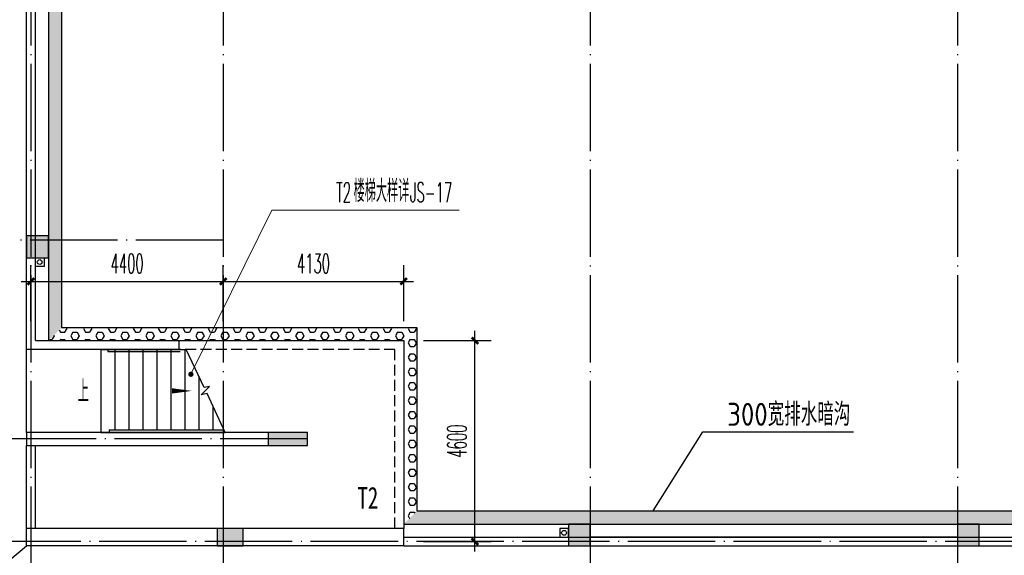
# Model space of a CAD drawing. Extents: x 1779708 to 7299578, y -1121471 to 88434.
# Tile 97 of 256: x 4343609 to 4366142, y -1048258 to -1035993. Entities that reach past the tile are written whole.
import ezdxf

# ---------------------------------------------------------------- set-up
doc = ezdxf.new("R2010")
doc.units = 0
doc.header["$LTSCALE"] = 1000
doc.header["$MEASUREMENT"] = 0
doc.linetypes.add('DASH', pattern=[0.35, 0.25, -0.1])
doc.linetypes.add('DOTE', pattern=[2.42, 2, -0.2, 0.02, -0.2])
doc.layers.get('0').update_dxf_attribs({"linetype": 'CONTINUOUS'})
doc.layers.get('Defpoints').update_dxf_attribs({"linetype": 'CONTINUOUS'})
for name, color, linetype in [('11111111111111111111111111111', 50, 'DASH'), ('a-dims', 7, 'CONTINUOUS'), ('DIM_SYMB', 3, 'CONTINUOUS'), ('DIM_污水', 3, 'CONTINUOUS'), ('DOTE', 1, 'DOTE'), ('P_PS_DIM', 1, 'CONTINUOUS'), ('PUB_DIM', 3, 'CONTINUOUS'), ('PUB_TEXT', 7, 'CONTINUOUS'), ('STAIR', 2, 'CONTINUOUS'), ('WALL', 255, 'CONTINUOUS'), ('墙柱', 2, 'CONTINUOUS'), ('室外构件', 4, 'CONTINUOUS'), ('栏杆', 6, 'CONTINUOUS'), ('立面细线', 114, 'CONTINUOUS')]:
    doc.layers.add(name, color=color, linetype=linetype)
doc.layers.add('DIM_ELEV', color=3, linetype='CONTINUOUS', lineweight=13)
doc.styles.add('-宋体', font='simhei.ttf', dxfattribs={"width": 0.7})
doc.styles.add('_TCH_DIM', font='SIMPLEX.shx', dxfattribs={"width": 0.7, "bigfont": 'GBCBIG.shx'})
doc.styles.add('_TCH_DIM_T3', font='SIMPLEX.shx', dxfattribs={"width": 0.494118, "bigfont": 'GBCBIG.shx'})
doc.styles.get("Standard").update_dxf_attribs({"font": 'GBENOR', "bigfont": 'GBCBIG'})
doc.dimstyles.new('_TCH_ARCH&&150', dxfattribs={"dimtxt": 446.25, "dimasz": 150, "dimexe": 375, "dimexo": 450, "dimgap": 189.375, "dimtad": 1, "dimdec": 0, "dimzin": 0, "dimdsep": 46, "dimtxsty": '_TCH_DIM_T3', "dimblk": 'ARCHTICK', "dimcen": 0.09, "dimdle": 225, "dimclrt": 7, "dimazin": 2, "dimtfac": 1, "dimtdec": 0, "dimtix": 1, "dimtmove": 2, "dimatfit": 3, "dimfxl": 250, "dimtolj": 1, "dimtzin": 0, "dimarcsym": 0})
pattern_1 = [(0, (0, -1983686.63), (0, -164.9778), [95.25, -190.5]), (240, (0, -1983686.63), (-142.874966, 82.4889), [95.25, -190.5]), (300, (95.25, -1983686.63), (-142.874966, -82.4889), [95.25, -190.5])]

# ---------------------------------------------------------------- blocks, each defined once
blk = doc.blocks.new('A$C159220C3')
at = {"layer": 'DOTE'}
for p, q in [((30000, 149200), (30000, 7200)), ((34400, 149200), (34400, 7200)), ((42800, 149200), (42800, 7200)), ((51200, 149200), (51200, 7200)), ((34400, 29000), (7200, 29000)), ((36330, 24450), (7200, 24450)), ((86800, 22100), (7200, 22100))]:
    blk.add_line(p, q, dxfattribs=at)
blk = doc.blocks.new('a1')
at = {"layer": '11111111111111111111111111111'}
for p, q in [((59122, 49136), (59122, 48936)), ((59322, 49136), (59122, 49136)), ((59322, 48936), (59322, 49136)), ((59122, 48936), (59322, 48936))]:
    blk.add_line(p, q, dxfattribs=at)
blk = doc.blocks.new('_ArchTick')
at = {"color": 0, "linetype": 'ByBlock', "const_width": 0.4}
blk.add_lwpolyline([(-0.5, -0.5), (0.5, 0.5)], dxfattribs=at)
blk = doc.blocks.new('*D6765')
at = {"layer": 'Defpoints', "color": 0, "transparency": 16777216}
for p in [(4352397, -1041987), (4348267, -1043343), (4352397, -1043343)]:
    blk.add_point(p, dxfattribs=at)
at = {"layer": 'PUB_DIM', "color": 0, "lineweight": -2, "transparency": 16777216}
for p, q in [((4348267, -1042893), (4348267, -1041612)), ((4352397, -1042893), (4352397, -1041612)), ((4348042, -1041987), (4352622, -1041987))]:
    blk.add_line(p, q, dxfattribs=at)
at = {"layer": 'PUB_DIM', "color": 0, "lineweight": -2, "transparency": 16777216, "xscale": 150, "yscale": 150, "zscale": 150, "rotation": 180}
blk.add_blockref('_ArchTick', (4348267, -1041987), dxfattribs=at)
at = {"layer": 'PUB_DIM', "color": 0, "lineweight": -2, "transparency": 16777216, "xscale": 150, "yscale": 150, "zscale": 150}
blk.add_blockref('_ArchTick', (4352397, -1041987), dxfattribs=at)
at = {"layer": 'PUB_DIM', "color": 7, "transparency": 16777216, "insert": (4350332, -1041575), "char_height": 446.2, "attachment_point": 5, "style": '_TCH_DIM_T3'}
blk.add_mtext('\\A1;4130', dxfattribs=at)
blk = doc.blocks.new('*D6766')
at = {"layer": 'Defpoints', "color": 0, "transparency": 16777216}
for p in [(4348267, -1041987), (4343867, -1043343), (4348267, -1043343)]:
    blk.add_point(p, dxfattribs=at)
at = {"layer": 'PUB_DIM', "color": 0, "lineweight": -2, "transparency": 16777216}
for p, q in [((4343867, -1042893), (4343867, -1041612)), ((4348267, -1042893), (4348267, -1041612)), ((4343642, -1041987), (4348492, -1041987))]:
    blk.add_line(p, q, dxfattribs=at)
at = {"layer": 'PUB_DIM', "color": 0, "lineweight": -2, "transparency": 16777216, "xscale": 150, "yscale": 150, "zscale": 150, "rotation": 180}
blk.add_blockref('_ArchTick', (4343867, -1041987), dxfattribs=at)
at = {"layer": 'PUB_DIM', "color": 0, "lineweight": -2, "transparency": 16777216, "xscale": 150, "yscale": 150, "zscale": 150}
blk.add_blockref('_ArchTick', (4348267, -1041987), dxfattribs=at)
at = {"layer": 'PUB_DIM', "color": 7, "transparency": 16777216, "insert": (4346067, -1041575), "char_height": 446.2, "attachment_point": 5, "style": '_TCH_DIM_T3'}
blk.add_mtext('\\A1;4400', dxfattribs=at)
blk = doc.blocks.new('*D6767')
at = {"layer": 'Defpoints', "color": 0, "transparency": 16777216}
for p in [(4352397, -1043343), (4354027, -1043343), (4352397, -1047943)]:
    blk.add_point(p, dxfattribs=at)
at = {"layer": 'PUB_DIM', "color": 0, "lineweight": -2, "transparency": 16777216}
for p, q in [((4354027, -1048168), (4354027, -1043118)), ((4352847, -1043343), (4354402, -1043343)), ((4352847, -1047943), (4354402, -1047943))]:
    blk.add_line(p, q, dxfattribs=at)
at = {"layer": 'PUB_DIM', "color": 0, "lineweight": -2, "transparency": 16777216, "xscale": 150, "yscale": 150, "zscale": 150}
for p, rotation in [((4354027, -1043343), 90), ((4354027, -1047943), 270)]:
    blk.add_blockref('_ArchTick', p, dxfattribs=dict(at, rotation=rotation))
at = {"layer": 'PUB_DIM', "color": 7, "transparency": 16777216, "insert": (4353615, -1045643), "char_height": 446.2, "attachment_point": 5, "rotation": 90, "style": '_TCH_DIM_T3'}
blk.add_mtext('\\A1;4600', dxfattribs=at)

msp = doc.modelspace()

# ---------------------------------------------------------------- hatches: boundary and pattern name
at = {"layer": '墙柱'}
h = msp.add_hatch(color=256, dxfattribs=at)
h.paths.add_polyline_path([(4323067.1, -1009843.3), (4324067.1, -1009843.3), (4324067.1, -1010343.3), (4323067.1, -1010343.3)])
h.paths.add_polyline_path([(4323067.1, -1016093.3), (4324067.1, -1016093.3), (4324067.1, -1016593.3), (4323067.1, -1016593.3)])
h.paths.add_polyline_path([(4323067.1, -1022643.3), (4324067.1, -1022643.3), (4324067.1, -1023143.3), (4323067.1, -1023143.3)])
h.paths.add_polyline_path([(4397967.1, -1051543.3), (4398667.1, -1051543.3), (4398667.1, -1051043.3), (4397967.1, -1051043.3)])
h.paths.add_polyline_path([(4347917.1, -1019143.3), (4348617.1, -1019143.3), (4348617.1, -1019643.3), (4347917.1, -1019643.3)])
h.paths.add_polyline_path([(4389917.1, -1051543.3), (4390617.1, -1051543.3), (4390617.1, -1051043.3), (4389917.1, -1051043.3)])
h.paths.add_polyline_path([(4347917.1, -1051543.3), (4348617.1, -1051543.3), (4348617.1, -1051043.3), (4347917.1, -1051043.3)])
h.paths.add_polyline_path([(4323567.1, -1028493.3), (4324067.1, -1028493.3), (4324067.1, -1028993.3), (4323567.1, -1028993.3)])
h.paths.add_polyline_path([(4350197.1, -1045743.3), (4350197.1, -1045443.3), (4349297.1, -1045443.3), (4349297.1, -1045743.3)])
h.paths.add_polyline_path([(4377567.1, -1060843.3), (4378067.1, -1060843.3), (4378067.1, -1060343.3), (4377567.1, -1060343.3)])
h.paths.add_polyline_path([(4339667.1, -1009843.3), (4340167.1, -1009843.3), (4340167.1, -1010343.3), (4339667.1, -1010343.3)])
h.paths.add_polyline_path([(4347967.1, -1009843.3), (4348567.1, -1009843.3), (4348567.1, -1010343.3), (4347967.1, -1010343.3)])
h.paths.add_polyline_path([(4365067.1, -1019043.3), (4365667.1, -1019043.3), (4365667.1, -1019643.3), (4365067.1, -1019643.3)])
h.paths.add_polyline_path([(4381567.1, -1027843.3), (4382167.1, -1027843.3), (4382167.1, -1028443.3), (4381567.1, -1028443.3)])
h.paths.add_polyline_path([(4336067.1, -1015993.3), (4336567.1, -1015993.3), (4336567.1, -1016693.3), (4336067.1, -1016693.3)])
h.paths.add_polyline_path([(4389767.1, -1023743.3), (4390267.1, -1023743.3), (4390267.1, -1024243.3), (4389767.1, -1024243.3)])
h.paths.add_polyline_path([(4339567.1, -1048043.3), (4340167.1, -1048043.3), (4340167.1, -1047543.3), (4339567.1, -1047543.3)])
h.paths.add_polyline_path([(4343767.1, -1041443.3), (4344267.1, -1041443.3), (4344267.1, -1040943.3), (4343767.1, -1040943.3)])
h.paths.add_polyline_path([(4343767.1, -1034843.3), (4344267.1, -1034843.3), (4344267.1, -1034343.3), (4343767.1, -1034343.3)])
h.paths.add_polyline_path([(4336067.1, -1029093.3), (4336567.1, -1029093.3), (4336567.1, -1028393.3), (4336067.1, -1028393.3)])
h.paths.add_polyline_path([(4343767.1, -1022643.3), (4344267.1, -1022643.3), (4344267.1, -1023143.3), (4343767.1, -1023143.3)])
h.paths.add_polyline_path([(4336067.1, -1009843.3), (4336567.1, -1009843.3), (4336567.1, -1010343.3), (4336067.1, -1010343.3)])
h.paths.add_polyline_path([(4377967.1, -1036343.3), (4377467.1, -1036343.3), (4377467.1, -1035843.3), (4377967.1, -1035843.3)])
h.paths.add_polyline_path([(4397967.1, -1019143.3), (4398667.1, -1019143.3), (4398667.1, -1019643.3), (4397967.1, -1019643.3)])
h.paths.add_polyline_path([(4331467.1, -1048043.3), (4331967.1, -1048043.3), (4331967.1, -1047543.3), (4331467.1, -1047543.3)])
h.paths.add_polyline_path([(4389917.1, -1036443.3), (4390617.1, -1036443.3), (4390617.1, -1035843.3), (4389917.1, -1035843.3)])
h.paths.add_polyline_path([(4397967.1, -1035843.3), (4398667.1, -1035843.3), (4398667.1, -1036443.3), (4397967.1, -1036443.3)])
h.paths.add_polyline_path([(4381567.1, -1035843.3), (4382167.1, -1035843.3), (4382167.1, -1036443.3), (4381567.1, -1036443.3)])
h.paths.add_polyline_path([(4389767.1, -1027943.3), (4390267.1, -1027943.3), (4390267.1, -1028443.3), (4389767.1, -1028443.3)])
h.paths.add_polyline_path([(4377467.1, -1027943.3), (4377967.1, -1027943.3), (4377967.1, -1028443.3), (4377467.1, -1028443.3)])
h.paths.add_polyline_path([(4373217.1, -1048043.3), (4373717.1, -1048043.3), (4373717.1, -1047543.3), (4373217.1, -1047543.3)])
h.paths.add_polyline_path([(4369267.1, -1009843.3), (4369767.1, -1009843.3), (4369767.1, -1010343.3), (4369267.1, -1010343.3)])
h.paths.add_polyline_path([(4365567.1, -1022643.3), (4365067.1, -1022643.3), (4365067.1, -1023143.3), (4365567.1, -1023143.3)])
h.paths.add_polyline_path([(4365567.1, -1009843.3), (4365067.1, -1009843.3), (4365067.1, -1010343.3), (4365567.1, -1010343.3)])
h.paths.add_polyline_path([(4347967.1, -1022643.3), (4348467.1, -1022643.3), (4348467.1, -1023143.3), (4347967.1, -1023143.3)])
h.paths.add_polyline_path([(4343767.1, -1028993.3), (4344267.1, -1028993.3), (4344267.1, -1028493.3), (4343767.1, -1028493.3)])
h.paths.add_polyline_path([(4336067.1, -1023343.3), (4336567.1, -1023343.3), (4336567.1, -1022643.3), (4336067.1, -1022643.3)])
h.paths.add_polyline_path([(4339567.1, -1034843.3), (4340167.1, -1034843.3), (4340167.1, -1034343.3), (4339567.1, -1034343.3)])
h.paths.add_polyline_path([(4331167.1, -1034843.3), (4331767.1, -1034843.3), (4331767.1, -1034343.3), (4331167.1, -1034343.3)])
h.paths.add_polyline_path([(4323067.1, -1034843.3), (4324067.1, -1034843.3), (4324067.1, -1034343.3), (4323067.1, -1034343.3)])
h.paths.add_polyline_path([(4339567.1, -1041543.3), (4340167.1, -1041543.3), (4340167.1, -1040943.3), (4339567.1, -1040943.3)])
h.paths.add_polyline_path([(4331467.1, -1041543.3), (4331967.1, -1041543.3), (4331967.1, -1040943.3), (4331467.1, -1040943.3)])
h.paths.add_polyline_path([(4397967.1, -1022343.3), (4398667.1, -1022343.3), (4398667.1, -1022843.3), (4397967.1, -1022843.3)])
h.paths.add_polyline_path([(4398167.1, -1009843.3), (4398667.1, -1009843.3), (4398667.1, -1010343.3), (4398167.1, -1010343.3)])
h.paths.add_polyline_path([(4389917.1, -1018943.3), (4390617.1, -1018943.3), (4390617.1, -1019643.3), (4389917.1, -1019643.3)])
h.paths.add_polyline_path([(4389867.1, -1009843.3), (4390667.1, -1009843.3), (4390667.1, -1010343.3), (4389867.1, -1010343.3)])
h.paths.add_polyline_path([(4381517.1, -1018943.3), (4382217.1, -1018943.3), (4382217.1, -1019643.3), (4381517.1, -1019643.3)])
h.paths.add_polyline_path([(4381567.1, -1009843.3), (4382167.1, -1009843.3), (4382167.1, -1010343.3), (4381567.1, -1010343.3)])
h.paths.add_polyline_path([(4373217.1, -1022643.3), (4373717.1, -1022643.3), (4373717.1, -1023143.3), (4373217.1, -1023143.3)])
h.paths.add_polyline_path([(4373117.1, -1019143.3), (4373817.1, -1019143.3), (4373817.1, -1019643.3), (4373117.1, -1019643.3)])
h.paths.add_polyline_path([(4373217.1, -1009843.3), (4373717.1, -1009843.3), (4373717.1, -1010343.3), (4373217.1, -1010343.3)])
h.paths.add_polyline_path([(4356167.1, -1022643.3), (4356667.1, -1022643.3), (4356667.1, -1023143.3), (4356167.1, -1023143.3)])
h.paths.add_polyline_path([(4356067.1, -1019043.3), (4356667.1, -1019043.3), (4356667.1, -1019643.3), (4356067.1, -1019643.3)])
h.paths.add_polyline_path([(4339567.1, -1019043.3), (4340167.1, -1019043.3), (4340167.1, -1019643.3), (4339567.1, -1019643.3)])
h.paths.add_polyline_path([(4356167.1, -1009843.3), (4356667.1, -1009843.3), (4356667.1, -1010343.3), (4356167.1, -1010343.3)])
h.paths.add_polyline_path([(4389917.1, -1048043.3), (4390617.1, -1048043.3), (4390617.1, -1047443.3), (4389917.1, -1047443.3)])
h.paths.add_polyline_path([(4397967.1, -1060843.3), (4398667.1, -1060843.3), (4398667.1, -1060343.3), (4397967.1, -1060343.3)])
h.paths.add_polyline_path([(4389967.1, -1060843.3), (4390567.1, -1060843.3), (4390567.1, -1060343.3), (4389967.1, -1060343.3)])
h.paths.add_polyline_path([(4381567.1, -1048043.3), (4382167.1, -1048043.3), (4382167.1, -1047443.3), (4381567.1, -1047443.3)])
h.paths.add_polyline_path([(4381517.1, -1051543.3), (4382217.1, -1051543.3), (4382217.1, -1051043.3), (4381517.1, -1051043.3)])
h.paths.add_polyline_path([(4381617.1, -1060843.3), (4382117.1, -1060843.3), (4382117.1, -1060343.3), (4381617.1, -1060343.3)])
h.paths.add_polyline_path([(4373167.1, -1051643.3), (4373767.1, -1051643.3), (4373767.1, -1051043.3), (4373167.1, -1051043.3)])
h.paths.add_polyline_path([(4373167.1, -1060843.3), (4373767.1, -1060843.3), (4373767.1, -1060343.3), (4373167.1, -1060343.3)])
h.paths.add_polyline_path([(4365067.1, -1048043.3), (4365567.1, -1048043.3), (4365567.1, -1047543.3), (4365067.1, -1047543.3)])
h.paths.add_polyline_path([(4365067.1, -1051643.3), (4365667.1, -1051643.3), (4365667.1, -1051043.3), (4365067.1, -1051043.3)])
h.paths.add_polyline_path([(4356167.1, -1048043.3), (4356667.1, -1048043.3), (4356667.1, -1047543.3), (4356167.1, -1047543.3)])
h.paths.add_polyline_path([(4348127.1, -1048043.3), (4348727.1, -1048043.3), (4348727.1, -1047643.3), (4348127.1, -1047643.3)])
h.paths.add_polyline_path([(4356067.1, -1051643.3), (4356667.1, -1051643.3), (4356667.1, -1051043.3), (4356067.1, -1051043.3)])
h.paths.add_polyline_path([(4323067.1, -1048343.3), (4323767.1, -1048343.3), (4323767.1, -1047843.3), (4323067.1, -1047843.3)])
h.paths.add_polyline_path([(4323067.1, -1051543.3), (4323767.1, -1051543.3), (4323767.1, -1051043.3), (4323067.1, -1051043.3)])
h.paths.add_polyline_path([(4331117.1, -1051543.3), (4331817.1, -1051543.3), (4331817.1, -1051043.3), (4331117.1, -1051043.3)])
h.paths.add_polyline_path([(4339567.1, -1051643.3), (4340167.1, -1051643.3), (4340167.1, -1051043.3), (4339567.1, -1051043.3)])
h.paths.add_polyline_path([(4365067.1, -1060843.3), (4365567.1, -1060843.3), (4365567.1, -1060343.3), (4365067.1, -1060343.3)])
h.paths.add_polyline_path([(4356167.1, -1060843.3), (4356667.1, -1060843.3), (4356667.1, -1060343.3), (4356167.1, -1060343.3)])
h.paths.add_polyline_path([(4347967.1, -1060843.3), (4348567.1, -1060843.3), (4348567.1, -1060343.3), (4347967.1, -1060343.3)])
h.paths.add_polyline_path([(4339567.1, -1060843.3), (4340167.1, -1060843.3), (4340167.1, -1060343.3), (4339567.1, -1060343.3)])
h.paths.add_polyline_path([(4331117.1, -1060843.3), (4331817.1, -1060843.3), (4331817.1, -1060343.3), (4331117.1, -1060343.3)])
h.paths.add_polyline_path([(4323067.1, -1060843.3), (4323567.1, -1060843.3), (4323567.1, -1060343.3), (4323067.1, -1060343.3)])
h.paths.add_polyline_path([(4397967.1, -1048043.3), (4398667.1, -1048043.3), (4398667.1, -1047443.3), (4397967.1, -1047443.3)])
h.paths.add_polyline_path([(4323067.1, -973843.3), (4324067.1, -973843.3), (4324067.1, -973343.3), (4323067.1, -973343.3)])
h.paths.add_polyline_path([(4323067.1, -967593.3), (4324067.1, -967593.3), (4324067.1, -967093.3), (4323067.1, -967093.3)])
h.paths.add_polyline_path([(4323067.1, -961043.3), (4324067.1, -961043.3), (4324067.1, -960543.3), (4323067.1, -960543.3)])
h.paths.add_polyline_path([(4397967.1, -932143.3), (4398667.1, -932143.3), (4398667.1, -932643.3), (4397967.1, -932643.3)])
h.paths.add_polyline_path([(4347917.1, -964543.3), (4348617.1, -964543.3), (4348617.1, -964043.3), (4347917.1, -964043.3)])
h.paths.add_polyline_path([(4389917.1, -932143.3), (4390617.1, -932143.3), (4390617.1, -932643.3), (4389917.1, -932643.3)])
h.paths.add_polyline_path([(4347917.1, -932143.3), (4348617.1, -932143.3), (4348617.1, -932643.3), (4347917.1, -932643.3)])
h.paths.add_polyline_path([(4323567.1, -955193.3), (4324067.1, -955193.3), (4324067.1, -954693.3), (4323567.1, -954693.3)])
h.paths.add_polyline_path([(4350197.1, -937943.3), (4350197.1, -938243.3), (4349297.1, -938243.3), (4349297.1, -937943.3)])
h.paths.add_polyline_path([(4377567.1, -922843.3), (4378067.1, -922843.3), (4378067.1, -923343.3), (4377567.1, -923343.3)])
h.paths.add_polyline_path([(4339667.1, -973843.3), (4340167.1, -973843.3), (4340167.1, -973343.3), (4339667.1, -973343.3)])
h.paths.add_polyline_path([(4347967.1, -973843.3), (4348567.1, -973843.3), (4348567.1, -973343.3), (4347967.1, -973343.3)])
h.paths.add_polyline_path([(4365067.1, -964643.3), (4365667.1, -964643.3), (4365667.1, -964043.3), (4365067.1, -964043.3)])
h.paths.add_polyline_path([(4381567.1, -955843.3), (4382167.1, -955843.3), (4382167.1, -955243.3), (4381567.1, -955243.3)])
h.paths.add_polyline_path([(4336067.1, -967693.3), (4336567.1, -967693.3), (4336567.1, -966993.3), (4336067.1, -966993.3)])
h.paths.add_polyline_path([(4389767.1, -959943.3), (4390267.1, -959943.3), (4390267.1, -959443.3), (4389767.1, -959443.3)])
h.paths.add_polyline_path([(4339567.1, -935643.3), (4340167.1, -935643.3), (4340167.1, -936143.3), (4339567.1, -936143.3)])
h.paths.add_polyline_path([(4343767.1, -942243.3), (4344267.1, -942243.3), (4344267.1, -942743.3), (4343767.1, -942743.3)])
h.paths.add_polyline_path([(4343767.1, -948843.3), (4344267.1, -948843.3), (4344267.1, -949343.3), (4343767.1, -949343.3)])
h.paths.add_polyline_path([(4336067.1, -954593.3), (4336567.1, -954593.3), (4336567.1, -955293.3), (4336067.1, -955293.3)])
h.paths.add_polyline_path([(4343767.1, -961043.3), (4344267.1, -961043.3), (4344267.1, -960543.3), (4343767.1, -960543.3)])
h.paths.add_polyline_path([(4336067.1, -973843.3), (4336567.1, -973843.3), (4336567.1, -973343.3), (4336067.1, -973343.3)])
h.paths.add_polyline_path([(4377967.1, -947343.3), (4377467.1, -947343.3), (4377467.1, -947843.3), (4377967.1, -947843.3)])
h.paths.add_polyline_path([(4397967.1, -964543.3), (4398667.1, -964543.3), (4398667.1, -964043.3), (4397967.1, -964043.3)])
h.paths.add_polyline_path([(4331467.1, -935643.3), (4331967.1, -935643.3), (4331967.1, -936143.3), (4331467.1, -936143.3)])
h.paths.add_polyline_path([(4389917.1, -947243.3), (4390617.1, -947243.3), (4390617.1, -947843.3), (4389917.1, -947843.3)])
h.paths.add_polyline_path([(4397967.1, -947843.3), (4398667.1, -947843.3), (4398667.1, -947243.3), (4397967.1, -947243.3)])
h.paths.add_polyline_path([(4381567.1, -947843.3), (4382167.1, -947843.3), (4382167.1, -947243.3), (4381567.1, -947243.3)])
h.paths.add_polyline_path([(4389767.1, -955743.3), (4390267.1, -955743.3), (4390267.1, -955243.3), (4389767.1, -955243.3)])
h.paths.add_polyline_path([(4377467.1, -955743.3), (4377967.1, -955743.3), (4377967.1, -955243.3), (4377467.1, -955243.3)])
h.paths.add_polyline_path([(4373217.1, -935643.3), (4373717.1, -935643.3), (4373717.1, -936143.3), (4373217.1, -936143.3)])
h.paths.add_polyline_path([(4369267.1, -973843.3), (4369767.1, -973843.3), (4369767.1, -973343.3), (4369267.1, -973343.3)])
h.paths.add_polyline_path([(4365567.1, -961043.3), (4365067.1, -961043.3), (4365067.1, -960543.3), (4365567.1, -960543.3)])
h.paths.add_polyline_path([(4365567.1, -973843.3), (4365067.1, -973843.3), (4365067.1, -973343.3), (4365567.1, -973343.3)])
h.paths.add_polyline_path([(4347967.1, -961043.3), (4348467.1, -961043.3), (4348467.1, -960543.3), (4347967.1, -960543.3)])
h.paths.add_polyline_path([(4343767.1, -954693.3), (4344267.1, -954693.3), (4344267.1, -955193.3), (4343767.1, -955193.3)])
h.paths.add_polyline_path([(4336067.1, -960343.3), (4336567.1, -960343.3), (4336567.1, -961043.3), (4336067.1, -961043.3)])
h.paths.add_polyline_path([(4339567.1, -948843.3), (4340167.1, -948843.3), (4340167.1, -949343.3), (4339567.1, -949343.3)])
h.paths.add_polyline_path([(4331167.1, -948843.3), (4331767.1, -948843.3), (4331767.1, -949343.3), (4331167.1, -949343.3)])
h.paths.add_polyline_path([(4323067.1, -948843.3), (4324067.1, -948843.3), (4324067.1, -949343.3), (4323067.1, -949343.3)])
h.paths.add_polyline_path([(4339567.1, -942143.3), (4340167.1, -942143.3), (4340167.1, -942743.3), (4339567.1, -942743.3)])
h.paths.add_polyline_path([(4331467.1, -942143.3), (4331967.1, -942143.3), (4331967.1, -942743.3), (4331467.1, -942743.3)])
h.paths.add_polyline_path([(4397967.1, -961343.3), (4398667.1, -961343.3), (4398667.1, -960843.3), (4397967.1, -960843.3)])
h.paths.add_polyline_path([(4398167.1, -973843.3), (4398667.1, -973843.3), (4398667.1, -973343.3), (4398167.1, -973343.3)])
h.paths.add_polyline_path([(4389917.1, -964743.3), (4390617.1, -964743.3), (4390617.1, -964043.3), (4389917.1, -964043.3)])
h.paths.add_polyline_path([(4389867.1, -973843.3), (4390667.1, -973843.3), (4390667.1, -973343.3), (4389867.1, -973343.3)])
h.paths.add_polyline_path([(4381517.1, -964743.3), (4382217.1, -964743.3), (4382217.1, -964043.3), (4381517.1, -964043.3)])
h.paths.add_polyline_path([(4381567.1, -973843.3), (4382167.1, -973843.3), (4382167.1, -973343.3), (4381567.1, -973343.3)])
h.paths.add_polyline_path([(4373217.1, -961043.3), (4373717.1, -961043.3), (4373717.1, -960543.3), (4373217.1, -960543.3)])
h.paths.add_polyline_path([(4373117.1, -964543.3), (4373817.1, -964543.3), (4373817.1, -964043.3), (4373117.1, -964043.3)])
h.paths.add_polyline_path([(4373217.1, -973843.3), (4373717.1, -973843.3), (4373717.1, -973343.3), (4373217.1, -973343.3)])
h.paths.add_polyline_path([(4356167.1, -961043.3), (4356667.1, -961043.3), (4356667.1, -960543.3), (4356167.1, -960543.3)])
h.paths.add_polyline_path([(4356067.1, -964643.3), (4356667.1, -964643.3), (4356667.1, -964043.3), (4356067.1, -964043.3)])
h.paths.add_polyline_path([(4339567.1, -964643.3), (4340167.1, -964643.3), (4340167.1, -964043.3), (4339567.1, -964043.3)])
h.paths.add_polyline_path([(4356167.1, -973843.3), (4356667.1, -973843.3), (4356667.1, -973343.3), (4356167.1, -973343.3)])
h.paths.add_polyline_path([(4389917.1, -935643.3), (4390617.1, -935643.3), (4390617.1, -936243.3), (4389917.1, -936243.3)])
h.paths.add_polyline_path([(4397967.1, -922843.3), (4398667.1, -922843.3), (4398667.1, -923343.3), (4397967.1, -923343.3)])
h.paths.add_polyline_path([(4389967.1, -922843.3), (4390567.1, -922843.3), (4390567.1, -923343.3), (4389967.1, -923343.3)])
h.paths.add_polyline_path([(4381567.1, -935643.3), (4382167.1, -935643.3), (4382167.1, -936243.3), (4381567.1, -936243.3)])
h.paths.add_polyline_path([(4381517.1, -932143.3), (4382217.1, -932143.3), (4382217.1, -932643.3), (4381517.1, -932643.3)])
h.paths.add_polyline_path([(4381617.1, -922843.3), (4382117.1, -922843.3), (4382117.1, -923343.3), (4381617.1, -923343.3)])
h.paths.add_polyline_path([(4373167.1, -932043.3), (4373767.1, -932043.3), (4373767.1, -932643.3), (4373167.1, -932643.3)])
h.paths.add_polyline_path([(4373167.1, -922843.3), (4373767.1, -922843.3), (4373767.1, -923343.3), (4373167.1, -923343.3)])
h.paths.add_polyline_path([(4365067.1, -935643.3), (4365567.1, -935643.3), (4365567.1, -936143.3), (4365067.1, -936143.3)])
h.paths.add_polyline_path([(4365067.1, -932043.3), (4365667.1, -932043.3), (4365667.1, -932643.3), (4365067.1, -932643.3)])
h.paths.add_polyline_path([(4356167.1, -935643.3), (4356667.1, -935643.3), (4356667.1, -936143.3), (4356167.1, -936143.3)])
h.paths.add_polyline_path([(4348127.1, -935643.3), (4348727.1, -935643.3), (4348727.1, -936043.3), (4348127.1, -936043.3)])
h.paths.add_polyline_path([(4356067.1, -932043.3), (4356667.1, -932043.3), (4356667.1, -932643.3), (4356067.1, -932643.3)])
h.paths.add_polyline_path([(4323067.1, -935343.3), (4323767.1, -935343.3), (4323767.1, -935843.3), (4323067.1, -935843.3)])
h.paths.add_polyline_path([(4323067.1, -932143.3), (4323767.1, -932143.3), (4323767.1, -932643.3), (4323067.1, -932643.3)])
h.paths.add_polyline_path([(4331117.1, -932143.3), (4331817.1, -932143.3), (4331817.1, -932643.3), (4331117.1, -932643.3)])
h.paths.add_polyline_path([(4339567.1, -932043.3), (4340167.1, -932043.3), (4340167.1, -932643.3), (4339567.1, -932643.3)])
h.paths.add_polyline_path([(4365067.1, -922843.3), (4365567.1, -922843.3), (4365567.1, -923343.3), (4365067.1, -923343.3)])
h.paths.add_polyline_path([(4356167.1, -922843.3), (4356667.1, -922843.3), (4356667.1, -923343.3), (4356167.1, -923343.3)])
h.paths.add_polyline_path([(4347967.1, -922843.3), (4348567.1, -922843.3), (4348567.1, -923343.3), (4347967.1, -923343.3)])
h.paths.add_polyline_path([(4339567.1, -922843.3), (4340167.1, -922843.3), (4340167.1, -923343.3), (4339567.1, -923343.3)])
h.paths.add_polyline_path([(4331117.1, -922843.3), (4331817.1, -922843.3), (4331817.1, -923343.3), (4331117.1, -923343.3)])
h.paths.add_polyline_path([(4323067.1, -922843.3), (4323567.1, -922843.3), (4323567.1, -923343.3), (4323067.1, -923343.3)])
h.paths.add_polyline_path([(4397967.1, -935643.3), (4398667.1, -935643.3), (4398667.1, -936243.3), (4397967.1, -936243.3)])
at = {"layer": '立面细线'}
h = msp.add_hatch(dxfattribs=at)
h.set_pattern_fill('HEX', color=256, scale=100, style=0)
h.set_pattern_definition(pattern_1)
h.paths.add_polyline_path([(4344567.1, -1023443.3), (4344267.1, -1023443.3), (4344267.1, -1023143.3)])
h.paths.add_polyline_path([(4344267.1, -1043343.3), (4344267.1, -1043043.3), (4344567.1, -1043043.3)])
h.paths.add_polyline_path([(4344267.1, -1023443.3), (4344567.1, -1023443.3), (4344567.1, -1043043.3), (4344267.1, -1043043.3)])
h = msp.add_hatch(dxfattribs=at)
h.set_pattern_fill('HEX', color=256, scale=100, style=0)
h.set_pattern_definition(pattern_1)
h.paths.add_polyline_path([(4344567.1, -1043343.3), (4344267.1, -1043343.3), (4344567.1, -1043043.3)])
h.paths.add_polyline_path([(4352397.1, -1047543.3), (4352397.1, -1047243.3), (4352697.1, -1047243.3)])
h.paths.add_polyline_path([(4352697.1, -1047243.3), (4352397.1, -1047243.3), (4352397.1, -1043343.3), (4344567.1, -1043343.3), (4344567.1, -1043043.3), (4352697.1, -1043043.3)])
h = msp.add_hatch(dxfattribs=at)
h.set_pattern_fill('HEX', color=256, scale=100, style=0)
h.set_pattern_definition(pattern_1)
h.paths.add_polyline_path([(4377467.1, -1047543.3), (4377167.1, -1047543.3), (4377167.1, -1047243.3)])
h.paths.add_polyline_path([(4352697.1, -1047543.3), (4352397.1, -1047543.3), (4352697.1, -1047243.3)])
h.paths.add_polyline_path([(4352697.1, -1047543.3), (4352697.1, -1047243.3), (4377167.1, -1047243.3), (4377167.1, -1047543.3)])

# ---------------------------------------------------------------- linework, layer by layer
at = {"layer": 'DIM_ELEV'}
for p, q in [((4347527.5, -1044112.5), (4349382.7, -1040355.8)), ((4349382.7, -1040355.8), (4353663.1, -1040355.8))]:
    msp.add_line(p, q, dxfattribs=at)
at = {"layer": 'DIM_ELEV', "const_width": 60}
msp.add_lwpolyline([(4347514.2, -1044139.4, 1), (4347540.8, -1044085.6, 1)], format="xyb", close=True, dxfattribs=at)
at = {"layer": 'DIM_SYMB'}
msp.add_lwpolyline([(4345307.1, -1044493.3, 0, 0, 0), (4347547.1, -1044493.3, 0, 120, 0), (4347097.1, -1044493.3, 0, 0, 0)], format="xyseb", dxfattribs=at)
msp.add_lwpolyline([(4358106.4, -1047243.3), (4359245.8, -1045427.5), (4362687.1, -1045427.5)], dxfattribs=at)
at = {"layer": 'DIM_污水', "color": 8}
for centre in [(4344067.1, -1041543.3), (4356067.1, -1047743.3)]:
    msp.add_circle(centre, 55, dxfattribs=at)
at = {"layer": 'STAIR'}
for p, q in [((4345467.1, -1043543.3), (4347419.1, -1043543.3)), ((4345467.1, -1043543.3), (4345467.1, -1045443.3)), ((4345787.1, -1043543.3), (4345787.1, -1045383.3)), ((4346107.1, -1043543.3), (4346107.1, -1045383.3)), ((4346427.1, -1043543.3), (4346427.1, -1045383.3)), ((4346747.1, -1043543.3), (4346747.1, -1045383.3)), ((4347067.1, -1043543.3), (4347067.1, -1045383.3)), ((4347387.1, -1043543.3), (4347387.1, -1045383.3)), ((4347828.8, -1044412.1), (4347419.1, -1043543.3)), ((4347707.1, -1044154), (4347707.1, -1045383.3)), ((4347764.1, -1044580.5), (4347953.4, -1044389.5)), ((4347953.4, -1044389.5), (4347828.8, -1044412.1)), ((4347896.9, -1044556.5), (4347764.1, -1044580.5)), ((4348315.1, -1045443.3), (4347896.9, -1044556.5)), ((4348027.1, -1044832.6), (4348027.1, -1045383.3)), ((4345467.1, -1045443.3), (4345657.1, -1045443.3)), ((4345657.1, -1045383.3), (4348286.8, -1045383.3)), ((4345657.1, -1045383.3), (4345657.1, -1045443.3)), ((4345657.1, -1045443.3), (4348315.1, -1045443.3)), ((4345657.1, -1045443.3), (4348315.1, -1045443.3))]:
    msp.add_line(p, q, dxfattribs=at)
for points in [[(4347259.1, -1043543.3), (4346047.1, -1043543.3), (4345627.1, -1043543.3), (4345627.1, -1043593.3), (4347282.7, -1043593.3)], [(4365067.1, -1047843.3), (4356667.1, -1047843.3)]]:
    msp.add_lwpolyline(points, dxfattribs=at)
at = {"layer": 'WALL'}
for p, q in [((4352397.1, -1047643.3), (4343767.1, -1047643.3)), ((4343767.1, -1048043.3), (4343767.1, -1047643.3)), ((4352397.1, -1048043.3), (4352397.1, -1047643.3)), ((4352397.1, -1048043.3), (4343767.1, -1048043.3))]:
    msp.add_line(p, q, dxfattribs=at)
msp.add_lwpolyline([(4343767.1, -1045743.3), (4350197.1, -1045743.3), (4350197.1, -1045443.3), (4343767.1, -1045443.3)], close=True, dxfattribs=at)
at = {"layer": '墙柱'}
for points in [[(4343767.1, -1041443.3), (4344267.1, -1041443.3), (4344267.1, -1040943.3), (4343767.1, -1040943.3)], [(4350197.1, -1045743.3), (4350197.1, -1045443.3), (4349297.1, -1045443.3), (4349297.1, -1045743.3)], [(4356167.1, -1048043.3), (4356667.1, -1048043.3), (4356667.1, -1047543.3), (4356167.1, -1047543.3)], [(4365067.1, -1048043.3), (4365567.1, -1048043.3), (4365567.1, -1047543.3), (4365067.1, -1047543.3)], [(4348127.1, -1048043.3), (4348727.1, -1048043.3), (4348727.1, -1047643.3), (4348127.1, -1047643.3)]]:
    msp.add_lwpolyline(points, close=True, dxfattribs=at)
at = {"layer": '室外构件'}
for p, q in [((4343767.1, -1045443.3), (4343767.1, -1043543.3)), ((4340167.1, -1051043.3), (4343767.1, -1048043.3))]:
    msp.add_line(p, q, dxfattribs=at)
for points in [[(4344267.1, -1043343.3), (4352397.1, -1043343.3), (4352397.1, -1047543.3), (4377467.1, -1047543.3), (4377467.1, -1023143.3), (4344267.1, -1023143.3)], [(4344567.1, -1043043.3), (4352697.1, -1043043.3), (4352697.1, -1047243.3), (4377167.1, -1047243.3), (4377167.1, -1023443.3), (4344567.1, -1023443.3), (4344567.1, -1043043.3)]]:
    msp.add_lwpolyline(points, close=True, dxfattribs=at)
at = {"layer": '栏杆'}
for p in [(4343967.1, -1043343.3), (4347259.1, -1043543.3)]:
    msp.add_line(p, (4347259.1, -1043343.3), dxfattribs=at)
at = {"layer": '栏杆', "linetype": 'DASH'}
for p, q in [((4347259.1, -1043343.3), (4352397.1, -1043343.3)), ((4352397.1, -1043343.3), (4352397.1, -1047643.3))]:
    msp.add_line(p, q, dxfattribs=at)
at = {"layer": '栏杆'}
for points in [[(4347259.1, -1043543.3), (4343767.1, -1043543.3), (4343767.1, -1028743.3)], [(4343967.1, -1043343.3), (4343967.1, -1028743.3)], [(4343767.1, -1047643.3), (4343767.1, -1045743.3)], [(4343967.1, -1047643.3), (4343967.1, -1045743.3)], [(4352397.1, -1047843.3), (4373717.1, -1047843.3)], [(4352397.1, -1048043.3), (4373717.1, -1048043.3)]]:
    msp.add_lwpolyline(points, dxfattribs=at)
at = {"layer": '栏杆', "linetype": 'DASH'}
msp.add_lwpolyline([(4352197.1, -1047643.3), (4352197.1, -1047643.3), (4352197.1, -1043543.3), (4347259.1, -1043543.3)], dxfattribs=at)

# ---------------------------------------------------------------- block references
at = {"layer": 'P_PS_DIM', "color": 8, "xscale": -1}
msp.add_blockref('a1', (4403289.1, -1090578.9), dxfattribs=at)
at = {"layer": 'P_PS_DIM', "color": 8, "rotation": 180}
msp.add_blockref('a1', (4415289.1, -998707.7), dxfattribs=at)
at = {"layer": '室外构件'}
msp.add_blockref('A$C159220C3', (4313867.1, -1070043.3), dxfattribs=at)

# ---------------------------------------------------------------- texts
at = {"layer": 'a-dims'}
for s, p in [('建筑找坡', (4341054.2, -1039282.7)), ('300宽排水暗沟', (4359800, -1045292.1))]:
    msp.add_text(s, height=525, dxfattribs=at).set_placement(p)
at = {"layer": 'PUB_TEXT', "color": 7, "style": '_TCH_DIM'}
for s, height, width, p in [('楼梯大样详', 506.38, 0.7, (4351249.4, -1040170.4)), ('T2', 446.25, 0.494118, (4350850.4, -1040170.4)), ('JS-17', 446.25, 0.494118, (4352539.6, -1040170.4)), ('上', 506.4, 0.7, (4344938.2, -1044755.8))]:
    msp.add_text(s, height=height, dxfattribs=dict(at, width=width)).set_placement(p)
at = {"layer": 'STAIR', "style": '-宋体', "width": 0.7}
msp.add_text('T2', height=500, dxfattribs=at).set_placement((4351338.7, -1047190.7))

# ---------------------------------------------------------------- dimensions: what is measured, and where the dimension line sits
at = {"layer": 'PUB_DIM'}
for p1, p2, distance, picture, middle in [((4343867.1, -1043343.3), (4348267.1, -1043343.3), 1356.3, '*D6766', (4346067.1, -1041574.5)), ((4348267.1, -1043343.3), (4352397.1, -1043343.3), 1356.3, '*D6765', (4350332.1, -1041574.5)), ((4352397.1, -1047943.3), (4352397.1, -1043343.3), -1630.3, '*D6767', (4353614.9, -1045643.3))]:
    dim = msp.add_aligned_dim(p1=p1, p2=p2, distance=distance, dimstyle='_TCH_ARCH&&150', dxfattribs=at)
    dim.commit()
    dim.dimension.update_dxf_attribs({"geometry": picture, "text_midpoint": middle})

doc.saveas('drawing.dxf')
